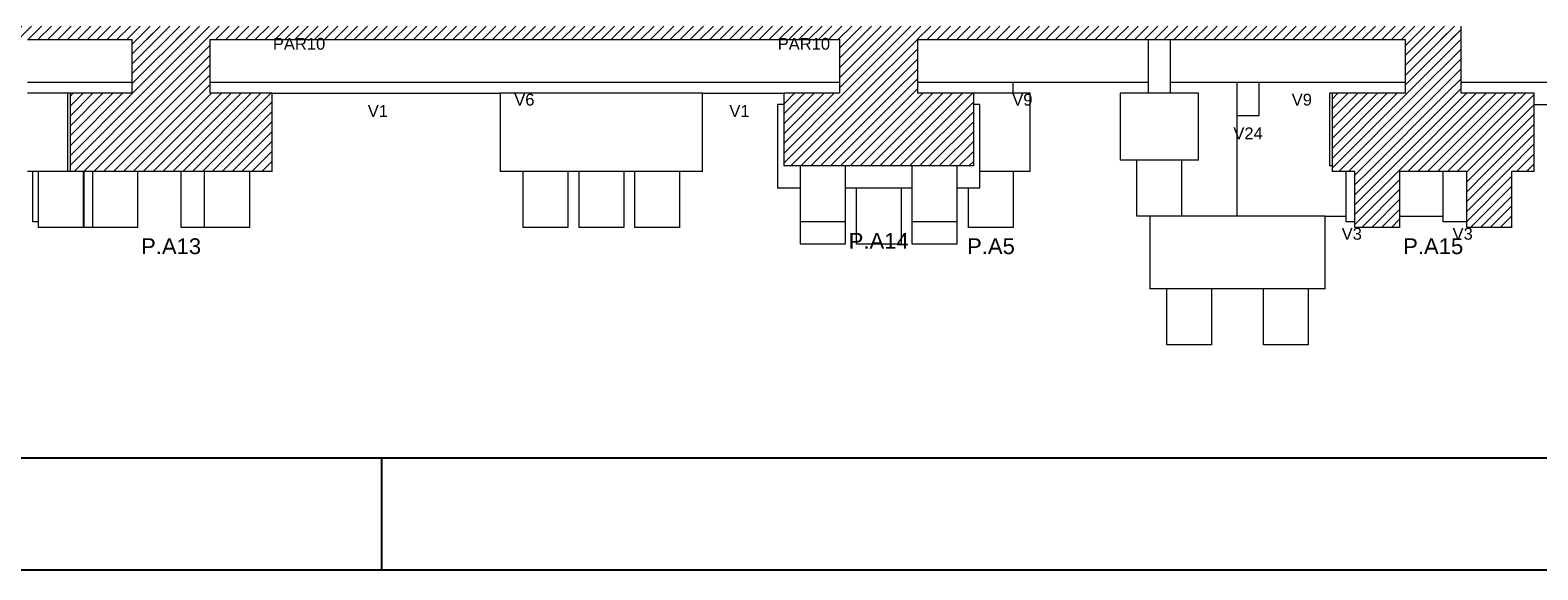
# Model space of a CAD drawing. Header units: millimetres. Extents: x 10 to 1250, y -62 to 528.
# Tile 143 of 256: x 30.67 to 44.16, y 197.84 to 202.67. Entities that reach past the tile are written whole.
import ezdxf

# ---------------------------------------------------------------- set-up
doc = ezdxf.new("R2010")
doc.units = ezdxf.units.MM
doc.header["$LTSCALE"] = 0.05
for name, color, linetype, lineweight in [('FO-Cotas', 5, 'Continuous', 5), ('FO-Níveis', 9, 'Continuous', 5), ('FO-Pilares pré-moldados', 3, 'Continuous', 20), ('FO-Seção das fundações', 9, 'Continuous', 5), ('FO-Títulos', 7, 'Continuous', 5)]:
    doc.layers.add(name, color=color, linetype=linetype, lineweight=lineweight)
doc.layers.add('FOLHA_PADRÃO', color=7, linetype='Continuous')
doc.styles.add('Arial', font='arial.ttf')
pattern_1 = [(45, (-96.81562, -34.92108), (-0.08838835, 0.08838835), [])]

# ---------------------------------------------------------------- blocks, each defined once
blk = doc.blocks.new('A1EST. 1500')
at = {"layer": 'FOLHA_PADRÃO', "color": 1, "linetype": 'Continuous'}
for p, q in [((23.5, 0), (23.5, 1)), ((0, 0), (150.008, 0))]:
    blk.add_line(p, q, dxfattribs=at)
at = {"layer": 'FOLHA_PADRÃO', "color": 6, "linetype": 'Continuous'}
blk.add_lwpolyline([(149, 58.4), (149, 1), (1, 1), (1, 58.4), (149, 58.4)], dxfattribs=at)
blk = doc.blocks.new('AAA')
at = {"layer": 'FO-Níveis', "linetype": 'Continuous'}
h = blk.add_hatch(dxfattribs=at)
h.set_pattern_fill('ANSI31', color=256, style=0)
h.set_pattern_definition(pattern_1)
h.paths.add_polyline_path([(-60.2839, 7.3421), (-51.8839, 7.3421), (-51.8839, 7.5821), (-60.2839, 7.5821), (-60.2839, 7.3421)])
h = blk.add_hatch(dxfattribs=at)
h.set_pattern_fill('ANSI31', color=256, style=0)
h.set_pattern_definition(pattern_1)
h.paths.add_polyline_path([(-53.2839, 7.3421), (-39.2239, 7.3421), (-39.2239, 7.5821), (-53.2839, 7.5821), (-53.2839, 7.3421)])
h = blk.add_hatch(dxfattribs=at)
h.set_pattern_fill('ANSI31', color=256, style=0)
h.set_pattern_definition(pattern_1)
h.paths.add_polyline_path([(-53.2839, 6.3821), (-51.8839, 6.3821), (-51.8839, 7.5821), (-53.2839, 7.5821), (-53.2839, 6.3821)])
h = blk.add_hatch(dxfattribs=at)
h.set_pattern_fill('ANSI31', color=256, style=0)
h.set_pattern_definition(pattern_1)
h.paths.add_polyline_path([(-40.6239, 7.3421), (-29.5039, 7.3421), (-29.5039, 7.5821), (-40.6239, 7.5821), (-40.6239, 7.3421)])
h = blk.add_hatch(dxfattribs=at)
h.set_pattern_fill('ANSI31', color=256, style=0)
h.set_pattern_definition(pattern_1)
h.paths.add_polyline_path([(-40.6239, 6.3821), (-39.2239, 6.3821), (-39.2239, 7.5821), (-40.6239, 7.5821), (-40.6239, 6.3821)])
h = blk.add_hatch(dxfattribs=at)
h.set_pattern_fill('ANSI31', color=256, style=0)
h.set_pattern_definition(pattern_1)
h.paths.add_polyline_path([(-30.5039, 6.3821), (-29.5039, 6.3821), (-29.5039, 7.5821), (-30.5039, 7.5821), (-30.5039, 6.3821)])
h = blk.add_hatch(dxfattribs=at)
h.set_pattern_fill('ANSI31', color=256, style=0)
h.set_pattern_definition(pattern_1)
h.paths.add_polyline_path([(-54.3922, 4.9821), (-50.7756, 4.9821), (-50.7756, 6.3821), (-54.3922, 6.3821), (-54.3922, 4.9821)])
h = blk.add_hatch(dxfattribs=at)
h.set_pattern_fill('ANSI31', color=256, style=0)
h.set_pattern_definition(pattern_1)
h.paths.add_polyline_path([(-41.6239, 5.0821), (-38.2239, 5.0821), (-38.2239, 6.3821), (-41.6239, 6.3821), (-41.6239, 5.0821)])
h = blk.add_hatch(dxfattribs=at)
h.set_pattern_fill('ANSI31', color=256, style=0)
h.set_pattern_definition(pattern_1)
h.paths.add_polyline_path([(-31.8122, 4.9821), (-28.1956, 4.9821), (-28.1956, 6.3821), (-31.8122, 6.3821), (-31.8122, 4.9821)])
h = blk.add_hatch(dxfattribs=at)
h.set_pattern_fill('ANSI31', color=256, style=0)
h.set_pattern_definition(pattern_1)
h.paths.add_polyline_path([(-31.4039, 4.9821), (-30.6039, 4.9821), (-30.6039, 3.9821), (-31.4039, 3.9821), (-31.4039, 4.9821)])
h = blk.add_hatch(dxfattribs=at)
h.set_pattern_fill('ANSI31', color=256, style=0)
h.set_pattern_definition(pattern_1)
h.paths.add_polyline_path([(-29.4039, 4.9821), (-28.6039, 4.9821), (-28.6039, 3.9821), (-29.4039, 3.9821), (-29.4039, 4.9821)])
at = {"layer": 'FO-Cotas'}
for p, q in [((-35.1039, 7.3421), (-35.1039, 6.5821)), ((-34.7039, 6.5821), (-34.7039, 7.3421)), ((-55.1559, 6.5821), (-55.0559, 6.5821)), ((-55.0559, 6.5821), (-53.2839, 6.5821)), ((-51.8839, 6.5821), (-45.4859, 6.5821)), ((-45.4859, 6.5821), (-45.3941, 6.5821)), ((-45.3941, 6.5821), (-45.3859, 6.5821)), ((-45.3859, 6.5821), (-45.353, 6.5821)), ((-45.353, 6.5821), (-45.2716, 6.5821)), ((-45.2716, 6.5821), (-45.1859, 6.5821)), ((-45.1859, 6.5821), (-44.5859, 6.5821)), ((-44.5859, 6.5821), (-44.5698, 6.5821)), ((-44.5698, 6.5821), (-44.4884, 6.5821)), ((-44.4884, 6.5821), (-44.3859, 6.5821)), ((-44.3859, 6.5821), (-44.2859, 6.5821)), ((-44.2859, 6.5821), (-40.6239, 6.5821)), ((-39.2239, 6.5821), (-38.3159, 6.5821)), ((-38.3159, 6.5821), (-37.9566, 6.5821)), ((-37.9566, 6.5821), (-37.9159, 6.5821)), ((-37.9159, 6.5821), (-37.8752, 6.5821)), ((-37.8752, 6.5821), (-37.5159, 6.5821)), ((-37.5159, 6.3821), (-37.5159, 6.5821)), ((-37.5159, 6.5821), (-37.4759, 6.5821)), ((-37.4759, 6.5821), (-37.3171, 6.5821)), ((-37.3171, 6.5821), (-37.2759, 6.5821)), ((-37.2759, 6.5821), (-37.0759, 6.5821)), ((-37.0759, 6.5821), (-35.1039, 6.5821)), ((-35.1039, 6.5821), (-35.1039, 6.3821)), ((-34.7039, 6.5821), (-33.5571, 6.5821)), ((-34.7039, 6.3821), (-34.7039, 6.5821)), ((-33.5571, 6.5821), (-33.5159, 6.5821)), ((-33.5159, 6.5821), (-33.5159, 5.9821)), ((-33.5159, 6.5821), (-33.4747, 6.5821)), ((-33.4747, 6.5821), (-33.3159, 6.5821)), ((-33.3159, 6.5821), (-33.156, 6.5821)), ((-33.156, 6.5821), (-33.1159, 6.5821)), ((-33.1159, 5.9821), (-33.1159, 6.5821)), ((-33.1159, 6.5821), (-32.9159, 6.5821)), ((-32.9159, 6.5821), (-30.5039, 6.5821)), ((-29.5039, 6.5821), (-29.1479, 6.5821)), ((-29.1479, 6.5821), (-28.9888, 6.5821)), ((-28.9888, 6.5821), (-28.988, 6.5821)), ((-28.988, 6.5821), (-28.9479, 6.5821)), ((-28.9479, 6.5821), (-28.9078, 6.5821)), ((-28.9078, 6.5821), (-28.7479, 6.5821)), ((-28.7479, 6.5821), (-26.1439, 6.5821)), ((-55.0559, 6.3821), (-55.1559, 6.3821)), ((-54.4386, 6.3821), (-55.0559, 6.3821)), ((-54.4386, 6.3821), (-54.4386, 5.0821)), ((-54.3922, 6.3821), (-54.4386, 6.3821)), ((-50.7756, 6.3821), (-46.6942, 6.3821)), ((-46.6942, 6.3821), (-46.6942, 4.9821)), ((-46.5859, 6.3821), (-46.6942, 6.3821)), ((-45.4859, 6.3821), (-46.5859, 6.3821)), ((-45.3941, 6.3821), (-45.4859, 6.3821)), ((-45.3859, 6.3821), (-45.3941, 6.3821)), ((-45.1859, 6.3821), (-45.3859, 6.3821)), ((-44.5859, 6.3821), (-45.1859, 6.3821)), ((-44.4884, 6.3821), (-44.5859, 6.3821)), ((-44.3859, 6.3821), (-44.4884, 6.3821)), ((-44.2859, 6.3821), (-44.3859, 6.3821)), ((-43.1859, 6.3821), (-44.2859, 6.3821)), ((-43.0776, 6.3821), (-43.1859, 6.3821)), ((-43.0776, 6.3821), (-41.6239, 6.3821)), ((-43.0776, 4.9821), (-43.0776, 6.3821)), ((-37.9159, 6.3821), (-38.2239, 6.3821)), ((-37.5159, 6.3821), (-37.9159, 6.3821)), ((-37.2159, 6.3821), (-37.5159, 6.3821)), ((-37.2159, 4.9821), (-37.2159, 6.3821)), ((-35.6039, 6.3821), (-35.6039, 5.1821)), ((-35.1039, 6.3821), (-35.6039, 6.3821)), ((-34.7039, 6.3821), (-35.1039, 6.3821)), ((-34.2039, 6.3821), (-34.7039, 6.3821)), ((-34.2039, 5.1821), (-34.2039, 6.3821)), ((-31.8586, 6.3821), (-31.8586, 5.0821)), ((-31.8122, 6.3821), (-31.8586, 6.3821)), ((-41.7322, 6.1821), (-41.7322, 4.6821)), ((-41.6239, 6.1821), (-41.7322, 6.1821)), ((-38.1156, 6.1821), (-38.2239, 6.1821)), ((-38.1156, 4.9821), (-38.1156, 6.1821)), ((-33.5159, 5.9821), (-33.5159, 4.1821)), ((-33.5159, 5.9821), (-33.156, 5.9821)), ((-33.156, 5.9821), (-33.1159, 5.9821)), ((-28.1956, 6.1821), (-27.4439, 6.1821)), ((-35.3039, 5.1821), (-35.6039, 5.1821)), ((-35.3039, 4.1821), (-35.3039, 5.1821)), ((-34.5039, 5.1821), (-35.3039, 5.1821)), ((-34.5039, 5.1821), (-34.5039, 4.1821)), ((-34.2039, 5.1821), (-34.5039, 5.1821)), ((-55.0559, 4.9821), (-55.1559, 4.9821)), ((-55.0559, 4.0821), (-55.0559, 4.9821)), ((-54.9559, 4.9821), (-55.0559, 4.9821)), ((-54.9559, 4.0821), (-54.9559, 4.9821)), ((-54.4386, 4.9821), (-54.9559, 4.9821)), ((-54.4386, 5.0821), (-54.4386, 4.9821)), ((-54.3922, 4.9821), (-54.4386, 4.9821)), ((-54.1559, 4.9821), (-54.1559, 3.9821)), ((-54.1386, 3.9821), (-54.1386, 4.9821)), ((-53.9839, 3.9821), (-53.9839, 4.9821)), ((-53.1839, 4.9821), (-53.1839, 3.9821)), ((-52.4066, 3.9821), (-52.4066, 4.9821)), ((-51.9839, 3.9821), (-51.9839, 4.9821)), ((-51.1839, 4.9821), (-51.1839, 3.9821)), ((-46.2859, 4.9821), (-46.6942, 4.9821)), ((-46.2859, 4.0821), (-46.2859, 4.9821)), ((-45.4859, 4.9821), (-46.2859, 4.9821)), ((-45.4859, 4.9821), (-45.4859, 4.0821)), ((-45.2859, 4.9821), (-45.4859, 4.9821)), ((-45.2859, 3.9821), (-45.2859, 4.9821)), ((-44.4859, 4.9821), (-45.2859, 4.9821)), ((-44.4859, 4.9821), (-44.4859, 3.9821)), ((-44.2859, 4.9821), (-44.4859, 4.9821)), ((-44.2859, 4.0821), (-44.2859, 4.9821)), ((-43.4859, 4.9821), (-44.2859, 4.9821)), ((-43.4859, 4.9821), (-43.4859, 4.0821)), ((-43.0776, 4.9821), (-43.4859, 4.9821)), ((-41.3239, 4.6821), (-41.3239, 5.0821)), ((-40.5239, 5.0821), (-40.5239, 4.6821)), ((-39.3239, 4.6821), (-39.3239, 5.0821)), ((-38.5239, 5.0821), (-38.5239, 4.9821)), ((-38.5239, 4.9821), (-38.5239, 4.6821)), ((-37.5159, 4.9821), (-38.1156, 4.9821)), ((-38.1156, 4.6821), (-38.1156, 4.9821)), ((-37.5159, 4.9821), (-37.5159, 3.9821)), ((-37.2159, 4.9821), (-37.5159, 4.9821)), ((-31.8122, 5.0821), (-31.8586, 5.0821)), ((-31.5586, 4.1821), (-31.5586, 4.9821)), ((-29.8266, 4.1821), (-29.8266, 4.9821)), ((-41.3239, 4.6821), (-41.7322, 4.6821)), ((-41.3239, 4.0821), (-41.3239, 4.6821)), ((-40.3239, 4.6821), (-40.5239, 4.6821)), ((-40.5239, 4.6821), (-40.5239, 4.0821)), ((-40.3239, 3.6821), (-40.3239, 4.6821)), ((-39.5239, 4.6821), (-40.3239, 4.6821)), ((-39.5239, 4.6821), (-39.5239, 3.6821)), ((-39.3239, 4.6821), (-39.5239, 4.6821)), ((-39.3239, 4.0821), (-39.3239, 4.6821)), ((-38.3159, 4.6821), (-38.5239, 4.6821)), ((-38.5239, 4.6821), (-38.5239, 4.0821)), ((-38.3159, 3.9821), (-38.3159, 4.6821)), ((-38.1156, 4.6821), (-38.3159, 4.6821)), ((-54.9559, 4.0821), (-55.0559, 4.0821)), ((-54.9559, 3.9821), (-54.9559, 4.0821)), ((-46.2859, 3.9821), (-46.2859, 4.0821)), ((-45.4859, 4.0821), (-45.4859, 3.9821)), ((-44.2859, 3.9821), (-44.2859, 4.0821)), ((-43.4859, 4.0821), (-43.4859, 3.9821)), ((-41.3239, 3.6821), (-41.3239, 4.0821)), ((-40.5239, 4.0821), (-41.3239, 4.0821)), ((-40.5239, 4.0821), (-40.5239, 3.6821)), ((-39.3239, 3.6821), (-39.3239, 4.0821)), ((-38.5239, 4.0821), (-39.3239, 4.0821)), ((-38.5239, 4.0821), (-38.5239, 3.6821)), ((-35.0706, 4.1821), (-35.3039, 4.1821)), ((-35.0706, 4.1821), (-35.0706, 2.8821)), ((-34.5039, 4.1821), (-35.0706, 4.1821)), ((-33.5159, 4.1821), (-34.5039, 4.1821)), ((-33.156, 4.1821), (-33.5159, 4.1821)), ((-33.1159, 4.1821), (-33.156, 4.1821)), ((-32.9159, 4.1821), (-33.1159, 4.1821)), ((-31.9386, 4.1821), (-32.9159, 4.1821)), ((-31.9386, 4.1821), (-31.5586, 4.1821)), ((-31.9386, 2.8821), (-31.9386, 4.1821)), ((-31.5586, 4.0821), (-31.5586, 4.1821)), ((-31.4039, 4.0821), (-31.5586, 4.0821)), ((-30.6039, 4.1821), (-30.0039, 4.1821)), ((-30.0039, 4.1821), (-29.8266, 4.1821)), ((-29.8266, 4.0821), (-29.8266, 4.1821)), ((-29.4039, 4.0821), (-29.8266, 4.0821)), ((-54.1559, 3.9821), (-54.9559, 3.9821)), ((-53.9839, 3.9821), (-54.1386, 3.9821)), ((-53.3386, 3.9821), (-53.9839, 3.9821)), ((-53.1839, 3.9821), (-53.3386, 3.9821)), ((-51.9839, 3.9821), (-52.4066, 3.9821)), ((-51.6066, 3.9821), (-51.9839, 3.9821)), ((-51.1839, 3.9821), (-51.6066, 3.9821)), ((-45.4859, 3.9821), (-46.2859, 3.9821)), ((-44.4859, 3.9821), (-45.2859, 3.9821)), ((-43.4859, 3.9821), (-44.2859, 3.9821)), ((-37.5159, 3.9821), (-38.3159, 3.9821)), ((-40.5239, 3.6821), (-41.3239, 3.6821)), ((-39.5239, 3.6821), (-40.3239, 3.6821)), ((-38.5239, 3.6821), (-39.3239, 3.6821)), ((-34.7706, 2.8821), (-35.0706, 2.8821)), ((-34.7706, 1.8821), (-34.7706, 2.8821)), ((-33.9706, 2.8821), (-34.7706, 2.8821)), ((-33.9706, 2.8821), (-33.9706, 1.8821)), ((-33.0386, 2.8821), (-33.9706, 2.8821)), ((-33.0386, 1.8821), (-33.0386, 2.8821)), ((-32.2386, 2.8821), (-33.0386, 2.8821)), ((-32.2386, 2.8821), (-32.2386, 1.8821)), ((-31.9386, 2.8821), (-32.2386, 2.8821)), ((-33.9706, 1.8821), (-34.7706, 1.8821)), ((-32.2386, 1.8821), (-33.0386, 1.8821))]:
    blk.add_line(p, q, dxfattribs=at)
at = {"layer": 'FO-Títulos'}
for p, q in [((-29.5039, 7.3421), (-29.5039, 7.5821)), ((-55.1559, 7.3421), (-55.0559, 7.3421)), ((-55.0559, 7.3421), (-53.2839, 7.3421)), ((-53.2839, 7.3421), (-53.2839, 6.5821)), ((-51.8839, 6.5821), (-51.8839, 7.3421)), ((-51.8839, 7.3421), (-45.4859, 7.3421)), ((-45.4859, 7.3421), (-45.3941, 7.3421)), ((-45.3941, 7.3421), (-45.3859, 7.3421)), ((-45.3859, 7.3421), (-45.353, 7.3421)), ((-45.353, 7.3421), (-45.2716, 7.3421)), ((-45.2716, 7.3421), (-45.1859, 7.3421)), ((-45.1859, 7.3421), (-44.5859, 7.3421)), ((-44.5859, 7.3421), (-44.5698, 7.3421)), ((-44.5698, 7.3421), (-44.4884, 7.3421)), ((-44.4884, 7.3421), (-44.3859, 7.3421)), ((-44.3859, 7.3421), (-44.2859, 7.3421)), ((-44.2859, 7.3421), (-40.6239, 7.3421)), ((-40.6239, 7.3421), (-40.6239, 6.5821)), ((-39.2239, 6.5821), (-39.2239, 7.3421)), ((-39.2239, 7.3421), (-38.3159, 7.3421)), ((-38.3159, 7.3421), (-37.9566, 7.3421)), ((-37.9566, 7.3421), (-37.9159, 7.3421)), ((-37.9159, 7.3421), (-37.8752, 7.3421)), ((-37.8752, 7.3421), (-37.5159, 7.3421)), ((-37.5159, 7.3421), (-37.4759, 7.3421)), ((-37.4759, 7.3421), (-37.3171, 7.3421)), ((-37.3171, 7.3421), (-37.2759, 7.3421)), ((-37.2759, 7.3421), (-37.0759, 7.3421)), ((-37.0759, 7.3421), (-35.1039, 7.3421)), ((-35.1039, 7.3421), (-35.0439, 7.3421)), ((-35.0439, 7.3421), (-34.9039, 7.3421)), ((-34.9039, 7.3421), (-34.7639, 7.3421)), ((-34.7639, 7.3421), (-34.7039, 7.3421)), ((-34.7039, 7.3421), (-33.5571, 7.3421)), ((-33.5571, 7.3421), (-33.5159, 7.3421)), ((-33.5159, 7.3421), (-33.4747, 7.3421)), ((-33.4747, 7.3421), (-33.3159, 7.3421)), ((-33.3159, 7.3421), (-33.156, 7.3421)), ((-33.156, 7.3421), (-33.1159, 7.3421)), ((-33.1159, 7.3421), (-32.9159, 7.3421)), ((-32.9159, 7.3421), (-30.5039, 7.3421)), ((-30.5039, 7.3421), (-30.5039, 6.5821)), ((-29.5039, 6.5821), (-29.5039, 7.3421)), ((-53.2839, 6.5821), (-53.2839, 6.3821)), ((-51.8839, 6.3821), (-51.8839, 6.5821)), ((-40.6239, 6.5821), (-40.6239, 6.3821)), ((-39.2239, 6.3821), (-39.2239, 6.5821)), ((-30.5039, 6.5821), (-30.5039, 6.3821)), ((-29.5039, 6.3821), (-29.5039, 6.5821)), ((-54.3922, 6.3821), (-54.3922, 5.0821)), ((-53.9559, 6.3821), (-54.3922, 6.3821)), ((-53.7476, 6.3821), (-53.9559, 6.3821)), ((-53.2839, 6.3821), (-53.7476, 6.3821)), ((-51.3066, 6.3821), (-51.8839, 6.3821)), ((-50.7756, 6.3821), (-51.3066, 6.3821)), ((-50.7756, 4.9821), (-50.7756, 6.3821)), ((-41.6239, 6.3821), (-41.6239, 6.1821)), ((-40.6239, 6.3821), (-41.6239, 6.3821)), ((-38.6159, 6.3821), (-39.2239, 6.3821)), ((-38.3159, 6.3821), (-38.6159, 6.3821)), ((-38.2239, 6.3821), (-38.3159, 6.3821)), ((-38.2239, 6.1821), (-38.2239, 6.3821)), ((-31.8122, 6.3821), (-31.8122, 5.0821)), ((-30.5039, 6.3821), (-31.8122, 6.3821)), ((-29.1479, 6.3821), (-29.5039, 6.3821)), ((-28.988, 6.3821), (-29.1479, 6.3821)), ((-28.9479, 6.3821), (-28.988, 6.3821)), ((-28.9078, 6.3821), (-28.9479, 6.3821)), ((-28.7479, 6.3821), (-28.9078, 6.3821)), ((-28.7266, 6.3821), (-28.7479, 6.3821)), ((-28.1956, 6.3821), (-28.7266, 6.3821)), ((-28.1956, 6.1821), (-28.1956, 6.3821)), ((-41.6239, 6.1821), (-41.6239, 5.0821)), ((-38.2239, 5.0821), (-38.2239, 6.1821)), ((-28.1956, 4.9821), (-28.1956, 6.1821)), ((-54.3922, 5.0821), (-54.3922, 4.9821)), ((-54.2559, 4.9821), (-54.3922, 4.9821)), ((-54.1559, 4.9821), (-54.2559, 4.9821)), ((-54.1386, 4.9821), (-54.1559, 4.9821)), ((-53.9839, 4.9821), (-54.1386, 4.9821)), ((-53.7476, 4.9821), (-53.9839, 4.9821)), ((-53.3386, 4.9821), (-53.7476, 4.9821)), ((-53.1839, 4.9821), (-53.3386, 4.9821)), ((-52.4066, 4.9821), (-53.1839, 4.9821)), ((-51.9839, 4.9821), (-52.4066, 4.9821)), ((-51.6066, 4.9821), (-51.9839, 4.9821)), ((-51.3066, 4.9821), (-51.6066, 4.9821)), ((-51.1839, 4.9821), (-51.3066, 4.9821)), ((-50.7756, 4.9821), (-51.1839, 4.9821)), ((-41.3239, 5.0821), (-41.6239, 5.0821)), ((-40.5239, 5.0821), (-41.3239, 5.0821)), ((-39.3239, 5.0821), (-40.5239, 5.0821)), ((-38.6159, 5.0821), (-39.3239, 5.0821)), ((-38.5239, 5.0821), (-38.6159, 5.0821)), ((-38.2239, 5.0821), (-38.5239, 5.0821)), ((-31.8122, 5.0821), (-31.8122, 4.9821)), ((-31.5586, 4.9821), (-31.8122, 4.9821)), ((-31.4039, 4.9821), (-31.5586, 4.9821)), ((-31.4039, 4.1821), (-31.4039, 4.9821)), ((-30.6039, 4.9821), (-30.6039, 4.1821)), ((-30.0039, 4.9821), (-30.6039, 4.9821)), ((-29.8266, 4.9821), (-30.0039, 4.9821)), ((-29.4039, 4.9821), (-29.8266, 4.9821)), ((-29.4039, 4.1821), (-29.4039, 4.9821)), ((-28.6039, 4.9821), (-28.6039, 3.9821)), ((-28.1956, 4.9821), (-28.6039, 4.9821)), ((-31.4039, 4.0821), (-31.4039, 4.1821)), ((-31.4039, 3.9821), (-31.4039, 4.0821)), ((-30.6039, 4.1821), (-30.6039, 3.9821)), ((-29.4039, 4.0821), (-29.4039, 4.1821)), ((-29.4039, 3.9821), (-29.4039, 4.0821)), ((-30.6039, 3.9821), (-31.4039, 3.9821)), ((-28.6039, 3.9821), (-29.4039, 3.9821))]:
    blk.add_line(p, q, dxfattribs=at)
at = {"layer": 'FO-Pilares pré-moldados', "char_height": 0.2824, "attachment_point": 8, "line_spacing_factor": 0.798, "style": 'Arial'}
for s, insert in [('P.A13', (-52.5839, 3.4995)), ('P.A14', (-39.9239, 3.5995)), ('P.A5', (-37.9159, 3.4995)), ('P.A15', (-30.0039, 3.4995))]:
    blk.add_mtext(s, dxfattribs=dict(at, insert=insert))
at = {"layer": 'FO-Seção das fundações', "char_height": 0.2118, "attachment_point": 8, "line_spacing_factor": 0.798, "style": 'Arial'}
for s, insert in [('PAR10', (-50.295, 7.1585)), ('PAR10', (-41.2632, 7.1585)), ('V1', (-48.8849, 5.9585)), ('V6', (-46.2639, 6.1585)), ('V1', (-42.4149, 5.9585)), ('V9', (-37.3539, 6.1585)), ('V9', (-32.3539, 6.1585)), ('V24', (-33.3159, 5.5585)), ('V3', (-31.4599, 3.7585)), ('V3', (-29.4759, 3.7585))]:
    blk.add_mtext(s, dxfattribs=dict(at, insert=insert))

msp = doc.modelspace()

# ---------------------------------------------------------------- block references
msp.add_blockref('A1EST. 1500', (10.3174, 197.8364))
at = {"xscale": 0.5, "yscale": 0.5, "zscale": 0.5}
msp.add_blockref('AAA', (58.2255, 198.9095), dxfattribs=at)

doc.saveas('drawing.dxf')
